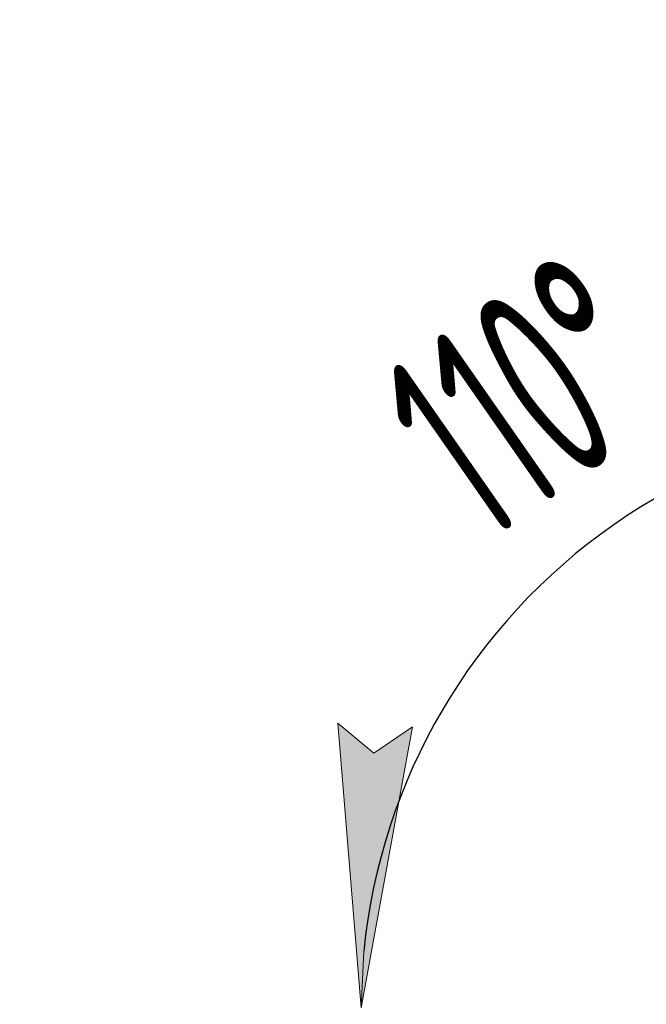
# Model space of a CAD drawing. Extents: x 0 to 361260, y 0 to 4201817.
# Tile 243 of 256: x 360052 to 360063, y 4201077 to 4201095. Entities that reach past the tile are written whole.
import ezdxf

# ---------------------------------------------------------------- set-up
doc = ezdxf.new("R2010")
doc.units = 0
doc.header["$LTSCALE"] = 0.5
doc.header["$MEASUREMENT"] = 0
doc.header["$PDMODE"] = 32
doc.header["$PDSIZE"] = 0.3
doc.linetypes.add('K5LT_THIN', pattern=[0])
doc.layers.add('FORMAT', color=7, linetype='Continuous')
doc.layers.add('СТРЕЧКА', color=5, linetype='Continuous', true_color=0x0000ff)
doc.styles.add('KDIMTEXTSTYLE', font='GOST_AU.SHX', dxfattribs={"width": 0.96, "oblique": 15, "height": 5})
doc.dimstyles.new('KDIMSTYLE (1.00)', dxfattribs={"dimtxt": 5, "dimasz": 1, "dimexe": 2, "dimexo": 0, "dimgap": 1, "dimtad": 1, "dimtxsty": 'KDIMTEXTSTYLE', "dimsah": 1, "dimcen": 0, "dimdle": 1, "dimadec": 0, "dimazin": 0, "dimtfac": 0.667, "dimtmove": 0, "dimatfit": 3, "dimfxl": 1, "dimtvp": 1, "dimtolj": 1, "dimtzin": 0, "dimarcsym": 0})

# ---------------------------------------------------------------- blocks, each defined once
blk = doc.blocks.new('KDIMARROW_01')
blk.add_hatch(color=0).paths.add_polyline_path([(-5, -0.658), (0, 0), (-5, 0.658), (-4.5, 0)])
at = {"color": 0, "linetype": 'K5LT_THIN', "lineweight": 18}
for p, q in [((-4.5, 0), (-5, 0.658)), ((-5, 0.658), (0, 0)), ((0, 0), (-5, -0.658)), ((-5, -0.658), (-4.5, 0))]:
    blk.add_line(p, q, dxfattribs=at)
at = {"layer": 'СТРЕЧКА', "color": 0, "linetype": 'K5LT_THIN', "lineweight": 18}
blk.add_line((0, 0), (-1, 0), dxfattribs=at)
blk = doc.blocks.new('*D379')
at = {"layer": 'Defpoints', "color": 0, "lineweight": 106, "transparency": 16777216}
for p in [(360073.734, 4201092.626), (360059.768, 4201083.524), (360051.671, 4201077.315), (360068.117, 4201077.284), (360068.117, 4201077.284)]:
    blk.add_point(p, dxfattribs=at)
at = {"layer": 'FORMAT', "color": 0, "lineweight": -2, "transparency": 16777216}
blk.add_arc((360068.117, 4201077.284), 10.423, 75.3923, 174.3938, dxfattribs=at)
for p, rotation in [((360071.7, 4201087.072), 342.6426751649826), ((360057.694, 4201077.304), 267.1434456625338)]:
    blk.add_blockref('KDIMARROW_01', p, dxfattribs=dict(at, rotation=rotation))
at = {"layer": 'FORMAT', "color": 7, "transparency": 16777216, "insert": (360060.582, 4201088.089), "char_height": 5, "attachment_point": 5, "rotation": 34.8931, "style": 'KDIMTEXTSTYLE'}
blk.add_mtext('\\A1;\\H3.5;\\W0.665;\\Q0;110°', dxfattribs=at)

msp = doc.modelspace()

# ---------------------------------------------------------------- dimensions: what is measured, and where the dimension line sits
at = {"layer": 'FORMAT', "color": 7, "transparency": 33554687}
dim = msp.add_angular_dim_2l(base=(360059.768, 4201083.524), line1=((360068.117, 4201077.284), (360073.734, 4201092.626)), line2=((360068.117, 4201077.284), (360051.671, 4201077.315)), dimstyle='KDIMSTYLE (1.00)', override={"dimpost": '\\H3.5;\\W0.665;\\Q0;<>', "dimblk1": 'KDIMARROW_01', "dimblk2": 'KDIMARROW_01', "dimclrt": 7, "dimtolj": 1}, dxfattribs=at)
dim.commit()
dim.dimension.update_dxf_attribs({"geometry": '*D379', "text_midpoint": (360062.155, 4201085.833), "dimtype": 162})

doc.saveas('drawing.dxf')
